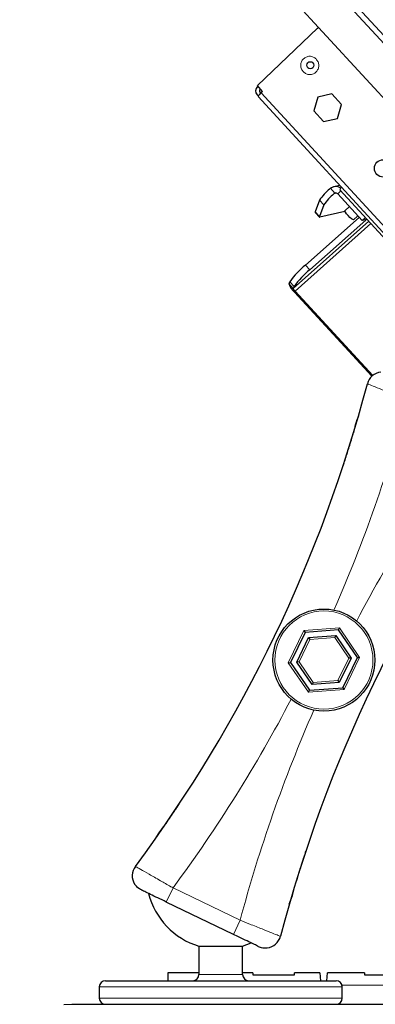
# Paper-space layout 'Sheet2' of a CAD drawing. Header units: millimetres. Extents: x 0 to 1118, y 0 to 864.
# Tile 32 of 79: x 144 to 166, y 686 to 748. Entities that reach past the tile are written whole.
import ezdxf

# ---------------------------------------------------------------- set-up
doc = ezdxf.new("R2010")
doc.units = ezdxf.units.MM
doc.linetypes.add('CENTERX2', pattern=[20.32, 12.7, -2.54, 2.54, -2.54])
doc.styles.add('SLDTEXTSTYLE0', font='TXT', dxfattribs={"width": 0.75})
doc.dimstyles.new('SLDDIMSTYLE7', dxfattribs={"dimtxt": 3.175, "dimasz": 3.302, "dimexe": 0, "dimexo": 0.0625, "dimgap": 0.79375, "dimtad": 0, "dimtih": 1, "dimtoh": 1, "dimdec": 1, "dimlfac": 4, "dimrnd": 1e-09, "dimzin": 12, "dimdsep": 46, "dimtxsty": 'SLDTEXTSTYLE0', "dimsah": 1, "dimcen": 0, "dimadec": 0, "dimazin": 3, "dimtfac": 1, "dimtdec": 3, "dimtofl": 0, "dimtmove": 0, "dimatfit": 3, "dimfxl": 1, "dimfrac": 2, "dimtolj": 1, "dimtzin": 12, "dimarcsym": 0})

# ---------------------------------------------------------------- blocks, each defined once
blk = doc.blocks.new('_D_20')
at = {"color": 7, "linetype": 'Continuous', "lineweight": 0}
for p, q in [((241.569, 764.227), (240.602, 764.227)), ((240.602, 764.227), (240.602, 759.187)), ((252.126, 764.227), (253.093, 764.227)), ((253.093, 764.227), (253.093, 759.187)), ((240.602, 759.187), (241.569, 759.187)), ((253.093, 759.187), (252.126, 759.187)), ((190.691, 742.605), (204.109, 756.022)), ((204.109, 756.022), (212.844, 756.022))]:
    blk.add_line(p, q, dxfattribs=at)
at = {"color": 7, "linetype": 'Continuous', "lineweight": 18}
blk.add_solid([(190.691, 742.605), (193.385, 744.58), (192.667, 745.299)], dxfattribs=at)
at = {"color": 7, "linetype": 'Continuous', "lineweight": 18, "char_height": 3.175, "attachment_point": 1, "style": 'SLDTEXTSTYLE0'}
for s, insert in [('R266.7', (226.507, 763.28)), ('10.50', (241.569, 763.28)), ('APPROXIMATE SWING LIMIT', (212.844, 757.595)), ('FOR TOUCH PANEL CONTROL', (210.459, 752.554))]:
    blk.add_mtext(s, dxfattribs=dict(at, insert=insert))

psp = doc.layouts.new('Sheet2')

# ---------------------------------------------------------------- linework, layer by layer
at = {"color": 7, "linetype": 'Continuous', "lineweight": 18}
for p, q in [((200.254207, 710.995733), (158.922889, 755.955015)), ((158.652646, 755.738464), (199.983964, 710.779182)), ((158.875869, 743.988541), (158.921303, 743.99902)), ((159.016651, 743.845727), (158.870661, 743.812054)), ((188.594242, 711.53931), (158.951568, 743.783946)), ((163.361503, 737.693988), (163.644944, 737.385667)), ((163.574767, 737.344508), (163.75076, 737.385101)), ((163.830074, 737.334494), (164.030379, 737.524636)), ((162.944529, 736.636991), (162.669998, 736.93562)), ((162.396011, 736.188167), (162.670543, 735.889538)), ((165.80886, 735.590044), (160.99508, 731.31877)), ((161.106177, 731.148452), (165.945004, 735.441949)), ((165.618393, 735.668348), (165.601983, 735.686199)), ((161.774457, 732.79984), (162.048988, 732.501211)), ((160.99508, 731.31877), (160.720549, 731.6174)), ((161.041429, 731.445212), (160.766897, 731.743842)), ((161.077489, 731.070188), (161.106177, 731.148452)), ((160.674725, 707.469153), (161.663749, 709.524065)), ((161.663749, 709.524065), (163.937868, 709.695001)), ((163.937868, 709.695001), (165.222961, 707.811024)), ((162.054157, 708.951718), (161.365596, 707.521083)), ((163.637404, 709.070724), (162.054157, 708.951718)), ((164.53209, 707.759095), (163.637404, 709.070724)), ((163.843529, 706.32846), (164.53209, 707.759095)), ((165.222961, 707.811024), (164.233937, 705.756112)), ((161.959818, 705.585177), (160.674725, 707.469153)), ((161.365596, 707.521083), (162.260282, 706.209454)), ((162.260282, 706.209454), (163.843529, 706.32846)), ((164.233937, 705.756112), (161.959818, 705.585177)), ((153.329968, 693.125648), (152.896287, 692.224581)), ((153.329968, 693.125648), (157.605717, 691.06774)), ((157.605717, 691.06774), (157.172035, 690.166673)), ((154.978668, 687.608281), (156.367731, 687.608281)), ((156.367731, 687.608281), (157.756793, 687.608281)), ((169.387561, 686.930919), (164.100282, 686.930919)), ((156.367731, 686.814531), (148.617731, 686.814531)), ((164.117731, 686.814531), (156.367731, 686.814531)), ((148.617731, 686.108281), (156.367731, 686.108281)), ((156.367731, 686.108281), (164.117731, 686.108281))]:
    psp.add_line(p, q, dxfattribs=at)
at = {"color": 7, "linetype": 'Continuous', "lineweight": 25}
for p, q in [((198.502894, 708.892939), (156.699987, 754.365204)), ((158.70414, 744.235245), (162.549201, 747.885209)), ((162.549201, 747.885209), (162.611207, 747.935111)), ((159.040988, 743.868829), (158.70414, 744.235245)), ((158.736851, 744.199663), (158.707445, 744.171749)), ((158.905275, 744.016455), (158.875869, 743.988541)), ((158.691821, 743.642288), (158.755248, 743.573294)), ((158.745043, 743.546194), (188.387716, 711.301558)), ((158.870661, 743.812054), (158.922313, 743.755868)), ((159.040988, 743.868829), (158.951568, 743.783946)), ((162.559624, 743.501893), (162.298717, 742.620095)), ((162.559671, 743.501904), (162.298763, 742.620106)), ((163.443029, 743.706883), (162.559624, 743.501893)), ((162.559624, 743.501893), (162.559671, 743.501904)), ((163.443029, 743.706883), (162.559671, 743.501904)), ((164.065525, 743.030075), (163.443029, 743.706883)), ((163.804618, 742.148277), (164.065525, 743.030075)), ((162.298717, 742.620095), (162.298763, 742.620106)), ((162.298717, 742.620095), (162.921213, 741.943287)), ((162.298763, 742.620106), (162.92126, 741.943298)), ((162.921213, 741.943287), (163.804618, 742.148277)), ((163.300236, 737.643138), (163.361503, 737.693988)), ((163.957345, 737.876368), (163.565368, 737.785958)), ((165.390256, 735.637364), (163.830074, 737.334494)), ((163.960917, 737.600195), (184.17183, 715.615216)), ((162.669998, 736.93562), (162.396011, 736.188167)), ((162.944529, 736.636991), (162.670543, 735.889538)), ((164.573791, 736.525495), (164.291149, 736.257195)), ((161.774457, 732.79984), (165.202527, 735.841571)), ((162.395337, 736.158118), (162.669869, 735.859489)), ((164.291348, 736.224624), (162.695901, 735.856634)), ((164.83762, 735.681514), (165.111054, 735.941073)), ((165.590561, 735.827505), (165.390256, 735.637364)), ((162.048988, 732.501211), (165.618393, 735.668348)), ((165.699737, 735.708745), (165.390256, 735.637364)), ((165.651184, 735.697547), (165.618393, 735.668348)), ((160.766897, 731.743842), (160.720549, 731.6174)), ((161.041429, 731.445212), (160.99508, 731.31877)), ((166.001557, 725.713897), (161.077489, 731.070188)), ((166.057406, 725.762615), (161.106177, 731.148452)), ((161.663749, 709.524065), (161.745084, 709.404826)), ((163.875271, 709.564943), (161.745084, 709.404826)), ((163.875271, 709.564943), (163.937868, 709.695001)), ((165.07903, 707.800206), (163.875271, 709.564943)), ((161.745084, 709.404826), (160.818656, 707.479972)), ((161.221665, 707.510264), (161.972822, 709.070957)), ((161.972822, 709.070957), (163.700001, 709.200781)), ((161.972822, 709.070957), (162.054157, 708.951718)), ((163.700001, 709.200781), (163.637404, 709.070724)), ((163.700001, 709.200781), (164.676022, 707.769913)), ((164.676022, 707.769913), (163.924864, 706.209221)), ((164.152602, 705.875351), (165.07903, 707.800206)), ((164.676022, 707.769913), (164.53209, 707.759095)), ((165.07903, 707.800206), (165.222961, 707.811024)), ((160.674725, 707.469153), (160.818656, 707.479972)), ((160.818656, 707.479972), (162.022415, 705.715234)), ((161.365596, 707.521083), (161.221665, 707.510264)), ((162.197685, 706.079396), (161.221665, 707.510264)), ((163.843529, 706.32846), (163.924864, 706.209221)), ((161.959818, 705.585177), (162.022415, 705.715234)), ((162.022415, 705.715234), (164.152602, 705.875351)), ((162.260282, 706.209454), (162.197685, 706.079396)), ((163.924864, 706.209221), (162.197685, 706.079396)), ((164.152602, 705.875351), (164.233937, 705.756112)), ((157.172035, 690.166673), (152.896287, 692.224581)), ((154.978668, 689.41098), (154.978668, 687.608281)), ((154.978668, 689.41098), (156.367731, 689.41098)), ((156.367731, 689.41098), (157.756793, 689.41098)), ((157.756793, 689.41098), (158.311093, 689.618447)), ((157.756793, 687.608281), (157.756793, 689.41098)), ((154.978668, 687.711406), (152.994254, 687.711406)), ((152.994254, 687.711406), (152.994254, 687.211406)), ((158.406765, 687.711406), (157.756793, 687.711406)), ((158.406765, 687.711406), (158.417355, 687.590364)), ((158.417355, 687.590364), (161.071153, 687.590364)), ((161.071153, 687.590364), (161.081743, 687.711406)), ((162.694277, 687.711406), (161.081743, 687.711406)), ((162.694277, 687.711406), (162.738021, 687.211406)), ((163.125487, 687.211406), (163.169231, 687.711406)), ((165.531765, 687.711406), (163.169231, 687.711406)), ((165.531765, 687.711406), (165.543524, 687.57701)), ((165.543524, 687.57701), (166.944984, 687.57701)), ((149.014606, 687.211406), (156.367731, 687.211406)), ((156.367731, 687.211406), (163.720856, 687.211406)), ((148.617731, 686.814531), (148.617731, 686.108281)), ((164.117731, 686.108281), (164.117731, 686.814531)), ((146.350983, 685.698052), (146.867731, 685.711406)), ((146.867731, 685.711406), (293.120777, 685.711406))]:
    psp.add_line(p, q, dxfattribs=at)
at = {"color": 7, "linetype": 'Continuous', "lineweight": 25, "flags": 128}
for points in [[(162.670543, 735.889538), (162.667579, 735.879843), (162.666372, 735.871719), (162.666923, 735.865182), (162.669232, 735.860245), (162.673293, 735.856917), (162.679099, 735.855204), (162.68664, 735.85511), (162.695901, 735.856634)], [(164.83762, 735.681514), (164.831759, 735.678511), (164.78324, 735.694154), (164.701403, 735.751693), (164.598706, 735.84237), (164.490784, 735.952378), (164.394067, 736.064971), (164.32328, 736.163007), (164.289198, 736.231562), (164.291149, 736.257195)], [(160.741287, 692.081357), (160.940396, 692.635188), (161.063522, 693.17208)]]:
    psp.add_lwpolyline(points, dxfattribs=at)
at = {"color": 7, "linetype": 'Continuous', "lineweight": 25}
for centre, radius in [((162.079599, 745.530243), 0.226002), ((166.72519, 738.960495), 0.555582), ((162.948843, 707.640089), 3.25)]:
    psp.add_circle(centre, radius, dxfattribs=at)
at = {"color": 7, "linetype": 'Continuous', "lineweight": 18}
psp.add_circle((162.948843, 707.640089), 3.125, dxfattribs=at)
at = {"color": 7, "linetype": 'CENTERX2', "lineweight": 18}
psp.add_arc((143.545047, 695.458446), 66.675, 5.28075188, 81.19459756, dxfattribs=at)
at = {"color": 7, "linetype": 'Continuous', "lineweight": 25}
for centre, radius, start, end in [((158.970093, 743.899038), 0.378623, 133.92315422, 222.69638521), ((158.963419, 743.897637), 0.126208, 133.92315422, 222.69638521), ((159.367752, 743.213848), 0.705847, 126.1302148, 151.91070903), ((165.694744, 734.875715), 3.659549, 130.86794597, 145.74445063), ((163.694457, 737.227012), 0.57352, 55.40881405, 125.48892423), ((164.254591, 737.510451), 0.307081, 127.20786113, 163.00732877), ((165.969276, 734.577085), 3.659549, 130.86794597, 145.74445063), ((163.696946, 737.213334), 0.180008, 42.30541865, 106.79151517), ((162.421661, 736.17256), 0.030025, 148.68070841, 208.74980572), ((165.382217, 728.348899), 5.729468, 129.02688032, 143.66249753), ((165.656748, 728.05027), 5.729468, 129.02688032, 143.66249753), ((161.86906, 731.97654), 1.203354, 197.36451833, 228.86737447), ((161.352552, 731.430552), 0.374542, 197.36451833, 228.86737447), ((166.686392, 724.985198), 1, 96.81220909, 165.25569243), ((78.920648, 748.082667), 89.754167, 323.34149648, 345.25569243), ((169.529955, 721.313771), 4.7625, 156.68344412, 170.39889441), ((246.977038, 667.197511), 89.754167, 143.34149648, 165.25569243), ((156.367731, 693.966406), 4.7625, 138.19829449, 151.91374479), ((151.724391, 693.898408), 1, 143.34149648, 211.78497982), ((156.367731, 693.966406), 4.7625, 194.51446965, 253.0422367), ((159.211294, 690.294979), 1, 276.81220909, 345.25569243), ((154.581793, 687.608281), 0.396875, 270, 0), ((158.153668, 687.608281), 0.396875, 180, 270), ((149.014606, 686.814531), 0.396875, 90, 180), ((163.720856, 686.814531), 0.396875, 0, 90), ((149.014606, 686.108281), 0.396875, 180, 270), ((163.720856, 686.108281), 0.396875, 270, 0)]:
    psp.add_arc(centre, radius, start, end, dxfattribs=at)
at = {"color": 7, "linetype": 'Continuous', "lineweight": 18}
for centre, start, end in [((78.920648, 748.082667), 336.24946675, 345.04591473), ((246.977038, 667.197511), 143.55127418, 152.34772216), ((78.920648, 748.082667), 323.55127418, 332.34772216), ((246.977038, 667.197511), 156.24946675, 165.04591473)]:
    psp.add_arc(centre, 92.504167, start, end, dxfattribs=at)
for points, knots in [([(162.449623, 745.929758), (162.393026, 745.976419), (162.305653, 746.048454), (162.16041, 746.094092), (162.043471, 746.106999), (161.926123, 746.095678), (161.782734, 746.05008), (161.628084, 745.944415), (161.523709, 745.787541), (161.478411, 745.641905), (161.466909, 745.522676), (161.479238, 745.403702), (161.52367, 745.255887), (161.594283, 745.166802), (161.640006, 745.109118)], [0, 0, 0, 0, 0.119721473, 0.184824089, 0.249999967, 0.315102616, 0.380278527, 0.5, 0.619721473, 0.684824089, 0.749999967, 0.815102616, 0.880278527, 1, 1, 1, 1]), ([(161.640006, 745.109118), (161.696602, 745.062457), (161.783976, 744.990422), (161.929218, 744.944784), (162.046157, 744.931878), (162.163505, 744.943199), (162.306894, 744.988796), (162.461545, 745.094461), (162.565919, 745.251335), (162.611218, 745.396971), (162.622719, 745.5162), (162.61039, 745.635174), (162.565958, 745.782989), (162.495345, 745.872075), (162.449623, 745.929758)], [0, 0, 0, 0, 0.119721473, 0.184824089, 0.249999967, 0.315102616, 0.380278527, 0.5, 0.619721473, 0.684824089, 0.749999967, 0.815102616, 0.880278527, 1, 1, 1, 1]), ([(168.291969, 724.212438), (167.998773, 724.329864), (167.411696, 724.564992), (166.631416, 724.876481), (166.05044, 725.107973), (165.758163, 725.224254), (165.729933, 725.235483), (165.719321, 725.239704)], [0, 0, 0, 0, 0.218529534, 0.437569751, 0.65558379, 0.870532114, 1, 1, 1, 1]), ([(150.922183, 694.495453), (150.932101, 694.489792), (150.958488, 694.474734), (151.23171, 694.318845), (151.775037, 694.009199), (152.465824, 693.616184), (153.011021, 693.30657), (153.285005, 693.151153), (153.329968, 693.125648)], [0, 0, 0, 0, 0.129411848, 0.344267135, 0.562186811, 0.78113222, 0.964081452, 1, 1, 1, 1]), ([(157.605717, 691.06774), (157.810173, 690.985835), (158.301506, 690.789008), (159.027755, 690.498853), (159.664632, 690.244921), (160.095388, 690.073472), (160.150683, 690.051482), (160.178365, 690.040473)], [0, 0, 0, 0, 0.152809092, 0.367218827, 0.578635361, 0.789051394, 1, 1, 1, 1])]:
    psp.add_open_spline(points, degree=3, knots=knots, dxfattribs=at)
at = {"color": 7, "linetype": 'Continuous', "lineweight": 25}
for points, knots in [([(163.644944, 737.385667), (163.626133, 737.378063), (163.600446, 737.36768), (163.580189, 737.349401), (163.574767, 737.344508)], [0, 0, 0, 0, 0.732343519, 1, 1, 1, 1]), ([(164.350905, 720.560282), (164.355975, 720.575993), (164.366112, 720.607414), (164.444656, 720.852347), (164.559067, 721.213929), (164.686028, 721.6216), (164.769451, 721.895213), (164.803568, 722.007111)], [0, 0, 0, 0, 0.211987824, 0.423947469, 0.636727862, 0.851434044, 1, 1, 1, 1]), ([(164.11585, 719.841066), (164.142717, 719.922346), (164.196452, 720.084914), (164.267226, 720.301663), (164.320008, 720.464441), (164.347168, 720.548681), (164.349864, 720.557049), (164.350905, 720.560282)], [0, 0, 0, 0, 0.2170264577, 0.4340765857, 0.6503851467, 0.8648939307, 1, 1, 1, 1]), ([(152.877335, 697.227785), (152.974482, 697.369584), (153.168797, 697.653215), (153.42462, 698.032525), (153.614919, 698.317194), (153.712367, 698.46402), (153.722003, 698.478555), (153.725716, 698.484156)], [0, 0, 0, 0, 0.217654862, 0.435360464, 0.651684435, 0.86579338, 1, 1, 1, 1]), ([(161.781836, 695.439111), (161.754969, 695.357832), (161.701234, 695.195264), (161.63046, 694.978514), (161.577678, 694.815737), (161.550518, 694.731497), (161.547822, 694.723129), (161.546781, 694.719895)], [0, 0, 0, 0, 0.217026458, 0.434076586, 0.650385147, 0.864893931, 1, 1, 1, 1]), ([(161.546781, 694.719895), (161.541711, 694.704184), (161.531574, 694.672763), (161.45303, 694.427831), (161.338619, 694.066248), (161.211658, 693.658577), (161.128235, 693.384965), (161.094118, 693.273066)], [0, 0, 0, 0, 0.211987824, 0.423947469, 0.636727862, 0.851434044, 1, 1, 1, 1]), ([(151.368344, 692.959977), (151.367555, 692.960357), (151.285679, 692.999817), (151.089353, 693.107073), (150.955228, 693.272146), (150.87436, 693.371675)], [0, 0, 0, 0, 0.003848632, 0.399383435, 1, 1, 1, 1]), ([(152.896287, 692.224581), (152.713145, 692.312727), (152.346813, 692.489042), (151.862891, 692.721952), (151.528528, 692.88288), (151.414199, 692.937907), (151.368344, 692.959977)], [0, 0, 0, 0, 0.273461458, 0.546996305, 0.818310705, 1, 1, 1, 1]), ([(158.699979, 689.431278), (158.696552, 689.432927), (158.637662, 689.46127), (158.458276, 689.547609), (158.058394, 689.740071), (157.606133, 689.957743), (157.299664, 690.105246), (157.172035, 690.166673)], [0, 0, 0, 0, 0.016143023, 0.277408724, 0.540814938, 0.8087723, 1, 1, 1, 1]), ([(158.699979, 689.431278), (158.700768, 689.430898), (158.782685, 689.391525), (158.988988, 689.304996), (159.201674, 689.303151), (159.32991, 689.302039)], [0, 0, 0, 0, 0.003848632, 0.399383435, 1, 1, 1, 1])]:
    psp.add_open_spline(points, degree=3, knots=knots, dxfattribs=at)

# ---------------------------------------------------------------- dimensions: what is measured, and where the dimension line sits
at = {"color": 7, "linetype": 'Continuous', "lineweight": 18}
dim = psp.add_radius_dim(center=(143.545047, 695.458446), mpoint=(190.691391, 742.604791), text='<>\\PAPPROXIMATE SWING LIMIT\\PFOR TOUCH PANEL CONTROL', dimstyle='SLDDIMSTYLE7', dxfattribs=at)
dim.commit()
dim.dimension.update_dxf_attribs({"geometry": '_D_20', "text_midpoint": (240.283754, 756.66692), "dimtype": 164})

doc.saveas('drawing.dxf')
